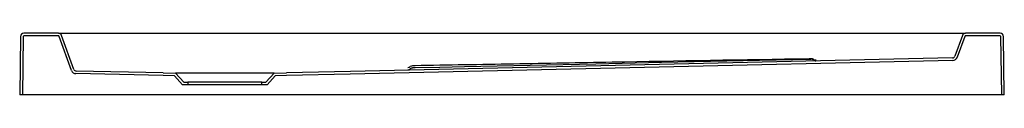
# Model space of a CAD drawing. Header units: millimetres. Extents: x 4279.34 to 4280.54, y 2548.44 to 2548.52.
import ezdxf

# ---------------------------------------------------------------- set-up
doc = ezdxf.new("R2010")
doc.units = ezdxf.units.MM
doc.layers.add('SANINDUSA', color=3, linetype='Continuous')

msp = doc.modelspace()

# ---------------------------------------------------------------- linework, layer by layer
at = {"layer": 'SANINDUSA'}
for p, q in [((4279.3896, 2548.5153), (4279.3474, 2548.5153)), ((4279.3894, 2548.5121), (4279.3476, 2548.5121)), ((4279.3896, 2548.5153), (4279.4032, 2548.5153)), ((4279.4084, 2548.4712), (4279.3933, 2548.5126)), ((4279.4032, 2548.5153), (4280.4816, 2548.5153)), ((4280.4816, 2548.5153), (4280.4952, 2548.5153)), ((4280.4914, 2548.5126), (4280.4822, 2548.4872)), ((4280.5374, 2548.5153), (4280.4952, 2548.5153)), ((4280.5372, 2548.5121), (4280.4953, 2548.5121)), ((4279.3434, 2548.5113), (4279.3424, 2548.4403)), ((4279.3466, 2548.5111), (4279.3456, 2548.4403)), ((4279.4055, 2548.47), (4279.3904, 2548.5114)), ((4280.4944, 2548.5114), (4280.4851, 2548.486)), ((4280.5392, 2548.4403), (4280.5382, 2548.5111)), ((4280.5424, 2548.4403), (4280.5414, 2548.5113)), ((4279.5173, 2548.4638), (4279.411, 2548.466)), ((4279.5174, 2548.467), (4279.4112, 2548.4692)), ((4279.5174, 2548.467), (4279.5324, 2548.4665)), ((4279.6524, 2548.4665), (4279.5324, 2548.4665)), ((4279.5324, 2548.4665), (4279.5424, 2548.4555)), ((4279.6424, 2548.4555), (4279.6524, 2548.4665)), ((4279.6524, 2548.4665), (4279.6674, 2548.467)), ((4279.5309, 2548.4633), (4279.5173, 2548.4638)), ((4279.541, 2548.4523), (4279.5309, 2548.4633)), ((4279.5474, 2548.4523), (4279.541, 2548.4523)), ((4279.5424, 2548.4555), (4279.5474, 2548.4555)), ((4279.5474, 2548.4555), (4279.5474, 2548.4523)), ((4279.6374, 2548.4555), (4279.5474, 2548.4555)), ((4279.6374, 2548.4523), (4279.5474, 2548.4523)), ((4279.6374, 2548.4523), (4279.6374, 2548.4555)), ((4279.6374, 2548.4555), (4279.6424, 2548.4555)), ((4279.6438, 2548.4523), (4279.6374, 2548.4523)), ((4279.6538, 2548.4633), (4279.6438, 2548.4523)), ((4279.6675, 2548.4638), (4279.6538, 2548.4633)), ((4279.3456, 2548.4403), (4279.3424, 2548.4403)), ((4279.3466, 2548.4403), (4279.3456, 2548.4403)), ((4280.5382, 2548.4403), (4279.3466, 2548.4403)), ((4280.5392, 2548.4403), (4280.5382, 2548.4403)), ((4280.5424, 2548.4403), (4280.5392, 2548.4403))]:
    msp.add_line(p, q, dxfattribs=at)
at = {"layer": 'SANINDUSA', "flags": 128}
for points in [[(4280.4794, 2548.4852), (4280.0864, 2548.4764), (4279.7455, 2548.4687), (4279.6674, 2548.467)], [(4280.4796, 2548.482), (4280.0859, 2548.4732), (4279.7452, 2548.4655), (4279.6675, 2548.4638)], [(4280.3044, 2548.4834), (4280.2844, 2548.483), (4280.2044, 2548.4812), (4280.1245, 2548.4795), (4280.0445, 2548.4777), (4279.9645, 2548.476), (4279.9245, 2548.4751), (4279.8845, 2548.4742), (4279.8845, 2548.4742), (4279.8544, 2548.4736), (4279.8243, 2548.473)]]:
    msp.add_lwpolyline(points, dxfattribs=at)
at = {"layer": 'SANINDUSA'}
for centre, radius, start, end in [((4279.3474, 2548.5113), 0.004, 90, 179.2), ((4279.3476, 2548.5111), 0.001, 90, 179.2), ((4279.3894, 2548.5111), 0.001, 20, 90), ((4279.3896, 2548.5113), 0.004, 20, 90), ((4280.4952, 2548.5113), 0.004, 90, 160), ((4280.4953, 2548.5111), 0.001, 90, 160), ((4280.5372, 2548.5111), 0.001, 0.8, 90), ((4280.5374, 2548.5113), 0.004, 0.8, 90), ((4280.3075, 2548.4792), 0.005, 75.587, 91.023), ((4280.3075, 2548.4785), 0.005, 76.9103, 91.2529), ((4280.3075, 2548.4785), 0.005, 54.383, 76.9103), ((4280.3075, 2548.4792), 0.005, 54.1535, 75.5871), ((4280.313, 2548.4867), 0.00432, 233.7625, 244.9343), ((4280.3133, 2548.4866), 0.005, 234.383, 248.9888), ((4280.3133, 2548.4866), 0.005, 248.9888, 262.2386), ((4280.4793, 2548.4882), 0.003, 271.2863, 340), ((4280.4795, 2548.488), 0.006, 271.2863, 340), ((4279.4111, 2548.472), 0.006, 200, 268.7928), ((4279.4112, 2548.4722), 0.003, 200, 268.7928), ((4279.8153, 2548.4785), 0.005, 270.9419, 307.8099), ((4279.8153, 2548.4757), 0.005, 271.2206, 308.0913), ((4279.8214, 2548.4706), 0.005, 90.9474, 127.8101), ((4279.8214, 2548.4679), 0.005, 91.224, 128.0914)]:
    msp.add_arc(centre, radius, start, end, dxfattribs=at)
for points, knots in [([(4280.3044, 2548.4841), (4280.2244, 2548.4827), (4280.1444, 2548.4813), (4280.0244, 2548.4792), (4279.9844, 2548.4784), (4279.9043, 2548.477), (4279.8643, 2548.4764), (4279.8243, 2548.4757)], [0, 0, 0, 0, 0.5, 0.5, 0.75, 0.75, 1, 1, 1, 1]), ([(4280.3063, 2548.4842), (4280.3063, 2548.4842), (4280.3061, 2548.4842), (4280.3054, 2548.4841), (4280.3047, 2548.4841), (4280.3044, 2548.4841)], [0, 0, 0, 0, 0.029495, 0.514726, 1, 1, 1, 1]), ([(4280.3074, 2548.4835), (4280.3074, 2548.4835), (4280.3073, 2548.4835), (4280.3071, 2548.4835), (4280.307, 2548.4835), (4280.3068, 2548.4835), (4280.3067, 2548.4835), (4280.3064, 2548.4834), (4280.3062, 2548.4834), (4280.3059, 2548.4834), (4280.3057, 2548.4834), (4280.3054, 2548.4834), (4280.3052, 2548.4834), (4280.3048, 2548.4834), (4280.3046, 2548.4834), (4280.3044, 2548.4834)], [0, 0, 0, 0, 0.25, 0.25, 0.375, 0.375, 0.5, 0.5, 0.625, 0.625, 0.75, 0.75, 0.875, 0.875, 1, 1, 1, 1]), ([(4280.3074, 2548.4842), (4280.3074, 2548.4842), (4280.3073, 2548.4842), (4280.307, 2548.4842), (4280.3065, 2548.4842), (4280.3063, 2548.4842)], [0, 0, 0, 0, 0.252899, 0.63815, 1, 1, 1, 1]), ([(4280.3132, 2548.4823), (4280.3132, 2548.4823), (4280.3132, 2548.4823), (4280.3131, 2548.4823), (4280.3129, 2548.4823), (4280.3126, 2548.4823), (4280.3119, 2548.4824), (4280.3114, 2548.4827), (4280.3111, 2548.4828)], [0, 0, 0, 0, 0.1275811, 0.2289926, 0.3078827, 0.4061041, 0.6717329, 1, 1, 1, 1]), ([(4279.8243, 2548.4757), (4279.8239, 2548.4757), (4279.8235, 2548.4757), (4279.823, 2548.4757), (4279.8228, 2548.4757), (4279.8225, 2548.4757), (4279.8223, 2548.4756), (4279.8221, 2548.4756), (4279.8219, 2548.4756), (4279.8217, 2548.4756), (4279.8216, 2548.4756), (4279.8215, 2548.4756), (4279.8214, 2548.4756), (4279.8214, 2548.4756), (4279.8213, 2548.4756), (4279.8213, 2548.4756)], [0, 0, 0, 0, 0.25, 0.25, 0.375, 0.375, 0.5, 0.5, 0.625, 0.625, 0.75, 0.75, 0.875, 0.875, 1, 1, 1, 1]), ([(4279.8243, 2548.473), (4279.8239, 2548.4729), (4279.8235, 2548.4729), (4279.823, 2548.4729), (4279.8228, 2548.4729), (4279.8225, 2548.4729), (4279.8223, 2548.4729), (4279.8221, 2548.4729), (4279.8219, 2548.4729), (4279.8217, 2548.4729), (4279.8216, 2548.4729), (4279.8215, 2548.4729), (4279.8214, 2548.4729), (4279.8214, 2548.4729), (4279.8213, 2548.4729), (4279.8213, 2548.4729)], [0, 0, 0, 0, 0.25, 0.25, 0.375, 0.375, 0.5, 0.5, 0.625, 0.625, 0.75, 0.75, 0.875, 0.875, 1, 1, 1, 1])]:
    msp.add_open_spline(points, degree=3, knots=knots, dxfattribs=at)

doc.saveas('drawing.dxf')
